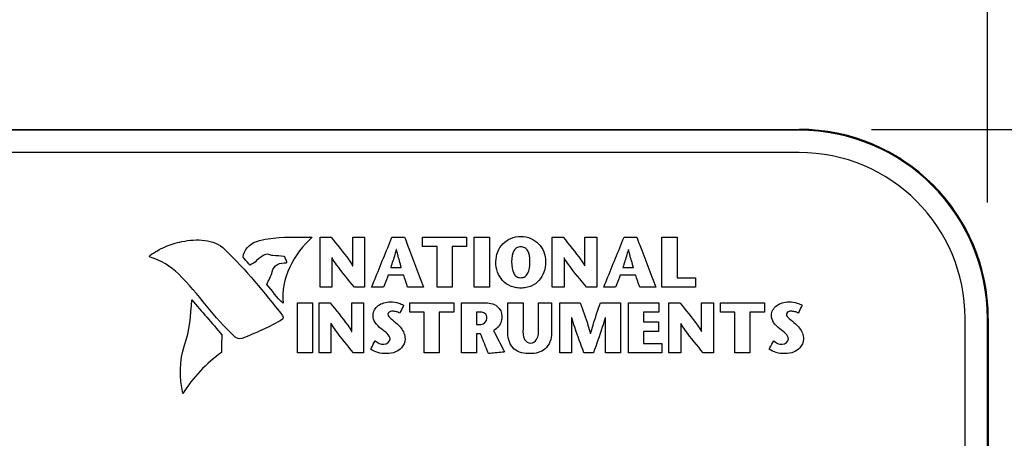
# Model space of a CAD drawing. Header units: inches. Extents: x 0 to 22, y 0 to 17.
# Tile 9 of 32: x 3.913 to 4.693, y 11.629 to 11.962. Entities that reach past the tile are written whole.
import ezdxf

# ---------------------------------------------------------------- set-up
doc = ezdxf.new("R2010")
doc.units = ezdxf.units.IN
doc.header["$LTSCALE"] = 1.21
doc.header["$MEASUREMENT"] = 0
doc.layers.get('0').update_dxf_attribs({"linetype": 'CONTINUOUS'})
doc.layers.add('DATUMCURVES', color=7, linetype='CONTINUOUS')
doc.layers.add('DIMENSIONS', color=7, linetype='CONTINUOUS')
doc.styles.get("Standard").update_dxf_attribs({"font": 'txt', "width": 0.8})
doc.dimstyles.new('DIMSTYLE_2', dxfattribs={"dimtxt": 0.125, "dimasz": 0.18, "dimexe": 0.18, "dimexo": 0.0625, "dimgap": 0.09, "dimtad": 0, "dimtih": 1, "dimtoh": 1, "dimdec": 3, "dimlfac": 2, "dimzin": 4, "dimdsep": 46, "dimtxsty": 'STANDARD', "dimblk": '_FILLED', "dimblk1": '_FILLED', "dimblk2": '_FILLED', "dimcen": 0.09, "dimadec": 0, "dimazin": 0, "dimtp": 0.01, "dimtm": 0.01, "dimtfac": 1, "dimtdec": 3, "dimtofl": 0, "dimtmove": 0, "dimatfit": 3, "dimldrblk": '_FILLED', "dimfxl": 1, "dimtolj": 1, "dimtzin": 4, "dimarcsym": 0})

# ---------------------------------------------------------------- blocks, each defined once
blk = doc.blocks.new('*D10')
at = {"layer": 'DIMENSIONS', "color": 2, "linetype": 'CONTINUOUS'}
blk.add_line((4.6798, 11.81651), (4.6798, 12.54801), dxfattribs=at)
at = {"layer": 'DIMENSIONS', "color": 2, "linetype": 'CONTINUOUS', "width": 0.8}
for s, p in [(']', (4.7423, 13.93551)), ('172.65', (4.7423, 13.33551)), ('[', (4.7423, 13.23551)), ('6.797', (4.7423, 12.61051))]:
    blk.add_text(s, height=0.125, rotation=90, dxfattribs=at).set_placement(p)
blk = doc.blocks.new('_FILLED')
at = {"color": 0, "linetype": 'BYBLOCK'}
blk.add_solid([(0, 0), (-1, 0.1736), (-1, -0.1736)], dxfattribs=at)
blk = doc.blocks.new('*D14')
at = {"layer": 'DIMENSIONS', "color": 2, "linetype": 'CONTINUOUS'}
blk.add_line((4.58802, 11.87451), (5.11802, 11.87451), dxfattribs=at)
at = {"layer": 'DIMENSIONS', "color": 2, "linetype": 'CONTINUOUS', "width": 0.8}
for s, p in [('[', (5.80552, 11.81201)), (']', (6.40552, 11.81201)), ('1.360', (5.18052, 11.81201)), ('34.54', (5.90552, 11.81201))]:
    blk.add_text(s, height=0.125, dxfattribs=at).set_placement(p)

msp = doc.modelspace()

# ---------------------------------------------------------------- linework, layer by layer
at = {"color": 7, "linetype": 'CONTINUOUS'}
for p, q in [((1.43052, 11.87451), (4.53052, 11.87451)), ((4.52552, 11.87451), (4.52552, 11.8745)), ((4.52552, 11.8745), (4.53052, 11.8745)), ((4.53052, 11.87379), (3.75624, 11.87379)), ((4.53052, 11.85614), (3.75624, 11.85614)), ((4.66215, 11.37451), (4.66215, 11.72451)), ((4.6798, 11.37451), (4.6798, 11.72451)), ((4.68051, 11.72451), (4.68051, 11.37451)), ((4.68052, 11.72451), (4.68052, 11.37451))]:
    msp.add_line(p, q, dxfattribs=at)
for radius, start, end in [(0.14999, 0, 90), (0.14928, 0, 90), (0.15, 71.37893, 75.98719), (0.13163, 0, 90), (0.15, 56.54147, 61.92255), (0.15, 0, 47.7771)]:
    msp.add_arc((4.53052, 11.72451), radius, start, end, dxfattribs=at)
at = {"layer": 'DATUMCURVES', "color": 40, "linetype": 'CONTINUOUS'}
for points, knots in [([(4.10046, 11.78564, 2.614), (4.10345, 11.78649, 2.614), (4.11784, 11.78981, 2.614), (4.13274, 11.78879, 2.614), (4.14434, 11.78888, 2.614)], [0, 0, 0, 0, 0.211279, 1, 1, 1, 1]), ([(4.15072, 11.78895, 2.614), (4.15117, 11.78895, 2.614), (4.15407, 11.78895, 2.614), (4.15696, 11.78895, 2.614), (4.1594, 11.78895, 2.614)], [0, 0, 0, 0, 0.15625, 1, 1, 1, 1]), ([(4.15072, 11.74926, 2.614), (4.15072, 11.75133, 2.614), (4.15072, 11.76456, 2.614), (4.15072, 11.77778, 2.614), (4.15072, 11.78895, 2.614)], [0, 0, 0, 0, 0.15625, 1, 1, 1, 1]), ([(4.1594, 11.78895, 2.614), (4.16419, 11.78307, 2.614), (4.1703, 11.77579, 2.614), (4.17564, 11.7679, 2.614), (4.17653, 11.76621, 2.614)], [0, 0, 0, 0, 0.79897, 1, 1, 1, 1]), ([(4.17663, 11.78895, 2.614), (4.17712, 11.78895, 2.614), (4.18026, 11.78895, 2.614), (4.1834, 11.78895, 2.614), (4.18605, 11.78895, 2.614)], [0, 0, 0, 0, 0.15625, 1, 1, 1, 1]), ([(4.17663, 11.76621, 2.614), (4.17663, 11.7674, 2.614), (4.17663, 11.77498, 2.614), (4.17663, 11.78255, 2.614), (4.17663, 11.78895, 2.614)], [0, 0, 0, 0, 0.15625, 1, 1, 1, 1]), ([(4.18605, 11.78895, 2.614), (4.18605, 11.78688, 2.614), (4.18605, 11.77365, 2.614), (4.18605, 11.76042, 2.614), (4.18605, 11.74926, 2.614)], [0, 0, 0, 0, 0.15625, 1, 1, 1, 1]), ([(4.19155, 11.74926, 2.614), (4.1924, 11.75133, 2.614), (4.19778, 11.76456, 2.614), (4.20317, 11.77778, 2.614), (4.20771, 11.78895, 2.614)], [0, 0, 0, 0, 0.15625, 1, 1, 1, 1]), ([(4.20771, 11.78895, 2.614), (4.20824, 11.78895, 2.614), (4.21158, 11.78895, 2.614), (4.21493, 11.78895, 2.614), (4.21775, 11.78895, 2.614)], [0, 0, 0, 0, 0.15625, 1, 1, 1, 1]), ([(4.21775, 11.78895, 2.614), (4.21854, 11.78688, 2.614), (4.22356, 11.77365, 2.614), (4.22859, 11.76042, 2.614), (4.23283, 11.74926, 2.614)], [0, 0, 0, 0, 0.15625, 1, 1, 1, 1]), ([(4.23198, 11.78895, 2.614), (4.2338, 11.78895, 2.614), (4.24542, 11.78895, 2.614), (4.25705, 11.78895, 2.614), (4.26686, 11.78895, 2.614)], [0, 0, 0, 0, 0.15625, 1, 1, 1, 1]), ([(4.23198, 11.78153, 2.614), (4.23198, 11.78191, 2.614), (4.23198, 11.78439, 2.614), (4.23198, 11.78686, 2.614), (4.23198, 11.78895, 2.614)], [0, 0, 0, 0, 0.15625, 1, 1, 1, 1]), ([(4.26686, 11.78895, 2.614), (4.26686, 11.78856, 2.614), (4.26686, 11.78609, 2.614), (4.26686, 11.78361, 2.614), (4.26686, 11.78153, 2.614)], [0, 0, 0, 0, 0.15625, 1, 1, 1, 1]), ([(4.27298, 11.78895, 2.614), (4.2736, 11.78895, 2.614), (4.27759, 11.78895, 2.614), (4.28158, 11.78895, 2.614), (4.28495, 11.78895, 2.614)], [0, 0, 0, 0, 0.15625, 1, 1, 1, 1]), ([(4.27298, 11.74926, 2.614), (4.27298, 11.75133, 2.614), (4.27298, 11.76456, 2.614), (4.27298, 11.77778, 2.614), (4.27298, 11.78895, 2.614)], [0, 0, 0, 0, 0.15625, 1, 1, 1, 1]), ([(4.28495, 11.78895, 2.614), (4.28495, 11.78688, 2.614), (4.28495, 11.77365, 2.614), (4.28495, 11.76042, 2.614), (4.28495, 11.74926, 2.614)], [0, 0, 0, 0, 0.15625, 1, 1, 1, 1]), ([(4.2901, 11.76956, 2.614), (4.2901, 11.77512, 2.614), (4.29326, 11.78264, 2.614), (4.30162, 11.78851, 2.614), (4.30984, 11.79019, 2.614), (4.31806, 11.78851, 2.614), (4.32642, 11.78264, 2.614), (4.32957, 11.77512, 2.614), (4.32957, 11.76956, 2.614)], [0, 0, 0, 0, 0.25, 0.375, 0.5, 0.625, 0.75, 1, 1, 1, 1]), ([(4.33473, 11.78895, 2.614), (4.33519, 11.78895, 2.614), (4.33808, 11.78895, 2.614), (4.34097, 11.78895, 2.614), (4.34341, 11.78895, 2.614)], [0, 0, 0, 0, 0.15625, 1, 1, 1, 1]), ([(4.33473, 11.74926, 2.614), (4.33473, 11.75133, 2.614), (4.33473, 11.76456, 2.614), (4.33473, 11.77778, 2.614), (4.33473, 11.78895, 2.614)], [0, 0, 0, 0, 0.15625, 1, 1, 1, 1]), ([(4.34341, 11.78895, 2.614), (4.3482, 11.78307, 2.614), (4.35431, 11.77579, 2.614), (4.35965, 11.7679, 2.614), (4.36054, 11.76621, 2.614)], [0, 0, 0, 0, 0.798998, 1, 1, 1, 1]), ([(4.36065, 11.78895, 2.614), (4.36114, 11.78895, 2.614), (4.36428, 11.78895, 2.614), (4.36742, 11.78895, 2.614), (4.37007, 11.78895, 2.614)], [0, 0, 0, 0, 0.15625, 1, 1, 1, 1]), ([(4.36065, 11.76621, 2.614), (4.36065, 11.7674, 2.614), (4.36065, 11.77498, 2.614), (4.36065, 11.78255, 2.614), (4.36065, 11.78895, 2.614)], [0, 0, 0, 0, 0.15625, 1, 1, 1, 1]), ([(4.37007, 11.78895, 2.614), (4.37007, 11.78688, 2.614), (4.37007, 11.77365, 2.614), (4.37007, 11.76042, 2.614), (4.37007, 11.74926, 2.614)], [0, 0, 0, 0, 0.15625, 1, 1, 1, 1]), ([(4.37556, 11.74926, 2.614), (4.3764, 11.75133, 2.614), (4.38179, 11.76456, 2.614), (4.38718, 11.77778, 2.614), (4.39172, 11.78895, 2.614)], [0, 0, 0, 0, 0.15625, 1, 1, 1, 1]), ([(4.39172, 11.78895, 2.614), (4.39224, 11.78895, 2.614), (4.39559, 11.78895, 2.614), (4.39894, 11.78895, 2.614), (4.40176, 11.78895, 2.614)], [0, 0, 0, 0, 0.15625, 1, 1, 1, 1]), ([(4.40176, 11.78895, 2.614), (4.40254, 11.78688, 2.614), (4.40757, 11.77365, 2.614), (4.4126, 11.76042, 2.614), (4.41685, 11.74926, 2.614)], [0, 0, 0, 0, 0.15625, 1, 1, 1, 1]), ([(4.42178, 11.74926, 2.614), (4.42178, 11.75133, 2.614), (4.42178, 11.76456, 2.614), (4.42178, 11.77778, 2.614), (4.42178, 11.78895, 2.614)], [0, 0, 0, 0, 0.15625, 1, 1, 1, 1]), ([(4.42178, 11.78895, 2.614), (4.4224, 11.78895, 2.614), (4.42639, 11.78895, 2.614), (4.43038, 11.78895, 2.614), (4.43374, 11.78895, 2.614)], [0, 0, 0, 0, 0.15625, 1, 1, 1, 1]), ([(4.43374, 11.78895, 2.614), (4.43374, 11.78727, 2.614), (4.43374, 11.77651, 2.614), (4.43374, 11.76575, 2.614), (4.43374, 11.75668, 2.614)], [0, 0, 0, 0, 0.15625, 1, 1, 1, 1]), ([(4.01565, 11.77443, 2.614), (4.01969, 11.77719, 2.614), (4.02758, 11.78187, 2.614), (4.04197, 11.78626, 2.614), (4.05976, 11.78774, 2.614), (4.07075, 11.78352, 2.614), (4.07525, 11.77918, 2.614)], [0, 0, 0, 0, 0.221277, 0.442553, 0.721277, 1, 1, 1, 1]), ([(4.24344, 11.78153, 2.614), (4.24284, 11.78153, 2.614), (4.23902, 11.78153, 2.614), (4.2352, 11.78153, 2.614), (4.23198, 11.78153, 2.614)], [0, 0, 0, 0, 0.15625, 1, 1, 1, 1]), ([(4.24344, 11.74926, 2.614), (4.24344, 11.75094, 2.614), (4.24344, 11.7617, 2.614), (4.24344, 11.77245, 2.614), (4.24344, 11.78153, 2.614)], [0, 0, 0, 0, 0.15625, 1, 1, 1, 1]), ([(4.2554, 11.78153, 2.614), (4.2554, 11.77985, 2.614), (4.2554, 11.76909, 2.614), (4.2554, 11.75833, 2.614), (4.2554, 11.74926, 2.614)], [0, 0, 0, 0, 0.15625, 1, 1, 1, 1]), ([(4.26686, 11.78153, 2.614), (4.26626, 11.78153, 2.614), (4.26244, 11.78153, 2.614), (4.25862, 11.78153, 2.614), (4.2554, 11.78153, 2.614)], [0, 0, 0, 0, 0.15625, 1, 1, 1, 1]), ([(4.3171, 11.76956, 2.614), (4.3171, 11.77307, 2.614), (4.31626, 11.7775, 2.614), (4.31335, 11.78076, 2.614), (4.30984, 11.78165, 2.614), (4.30633, 11.78076, 2.614), (4.30342, 11.7775, 2.614), (4.30258, 11.77307, 2.614), (4.30258, 11.76956, 2.614)], [0, 0, 0, 0, 0.250153, 0.37523, 0.500306, 0.62523, 0.750153, 1, 1, 1, 1]), ([(4.09498, 11.76688, 2.614), (4.0947, 11.7672, 2.614), (4.09294, 11.76929, 2.614), (4.09118, 11.77138, 2.614), (4.0897, 11.77314, 2.614)], [0, 0, 0, 0, 0.15625, 1, 1, 1, 1]), ([(4.12212, 11.77361, 2.614), (4.11928, 11.77437, 2.614), (4.11506, 11.77376, 2.614), (4.11107, 11.7748, 2.614), (4.11001, 11.77521, 2.614)], [0, 0, 0, 0, 0.7217, 1, 1, 1, 1]), ([(4.12393, 11.76864, 2.614), (4.12471, 11.76862, 2.614), (4.12334, 11.77164, 2.614), (4.12312, 11.77334, 2.614), (4.12212, 11.77361, 2.614)], [0, 0, 0, 0, 0.429434, 1, 1, 1, 1]), ([(4.21111, 11.77919, 2.614), (4.21076, 11.77787, 2.614), (4.20941, 11.77312, 2.614), (4.20782, 11.76843, 2.614), (4.20674, 11.76502, 2.614)], [0, 0, 0, 0, 0.276418, 1, 1, 1, 1]), ([(4.21509, 11.76502, 2.614), (4.21414, 11.76843, 2.614), (4.21278, 11.77313, 2.614), (4.21156, 11.77788, 2.614), (4.21123, 11.77919, 2.614)], [0, 0, 0, 0, 0.7227, 1, 1, 1, 1]), ([(4.39513, 11.77919, 2.614), (4.39477, 11.77787, 2.614), (4.39342, 11.77312, 2.614), (4.39183, 11.76843, 2.614), (4.39077, 11.76502, 2.614)], [0, 0, 0, 0, 0.276511, 1, 1, 1, 1]), ([(4.3991, 11.76502, 2.614), (4.39816, 11.76843, 2.614), (4.39679, 11.77313, 2.614), (4.39557, 11.77788, 2.614), (4.39524, 11.77919, 2.614)], [0, 0, 0, 0, 0.722683, 1, 1, 1, 1]), ([(4.11271, 11.7615, 2.614), (4.11332, 11.76382, 2.614), (4.11632, 11.76843, 2.614), (4.12154, 11.76871, 2.614), (4.12393, 11.76864, 2.614)], [0, 0, 0, 0, 0.500474, 1, 1, 1, 1]), ([(4.16013, 11.77251, 2.614), (4.16013, 11.7713, 2.614), (4.16013, 11.76355, 2.614), (4.16013, 11.7558, 2.614), (4.16013, 11.74926, 2.614)], [0, 0, 0, 0, 0.15625, 1, 1, 1, 1]), ([(4.17805, 11.74926, 2.614), (4.1732, 11.75513, 2.614), (4.16684, 11.76256, 2.614), (4.16133, 11.77064, 2.614), (4.16025, 11.77251, 2.614)], [0, 0, 0, 0, 0.779653, 1, 1, 1, 1]), ([(4.20674, 11.76502, 2.614), (4.20718, 11.76502, 2.614), (4.20996, 11.76502, 2.614), (4.21274, 11.76502, 2.614), (4.21509, 11.76502, 2.614)], [0, 0, 0, 0, 0.15625, 1, 1, 1, 1]), ([(4.32957, 11.76956, 2.614), (4.32957, 11.76363, 2.614), (4.32675, 11.75577, 2.614), (4.31944, 11.75047, 2.614), (4.31429, 11.74886, 2.614), (4.30984, 11.74843, 2.614), (4.30539, 11.74886, 2.614), (4.30024, 11.75047, 2.614), (4.29292, 11.75577, 2.614), (4.2901, 11.76363, 2.614), (4.2901, 11.76956, 2.614)], [0, 0, 0, 0, 0.249993, 0.374989, 0.437488, 0.499986, 0.562488, 0.624989, 0.749993, 1, 1, 1, 1]), ([(4.30258, 11.76956, 2.614), (4.30258, 11.76581, 2.614), (4.30334, 11.76105, 2.614), (4.30621, 11.75751, 2.614), (4.30984, 11.75653, 2.614), (4.31347, 11.75751, 2.614), (4.31634, 11.76105, 2.614), (4.3171, 11.76581, 2.614), (4.3171, 11.76956, 2.614)], [0, 0, 0, 0, 0.25, 0.375, 0.5, 0.625, 0.75, 1, 1, 1, 1]), ([(4.34415, 11.77251, 2.614), (4.34415, 11.7713, 2.614), (4.34415, 11.76355, 2.614), (4.34415, 11.7558, 2.614), (4.34415, 11.74926, 2.614)], [0, 0, 0, 0, 0.15625, 1, 1, 1, 1]), ([(4.36207, 11.74926, 2.614), (4.35722, 11.75513, 2.614), (4.35085, 11.76256, 2.614), (4.34534, 11.77064, 2.614), (4.34426, 11.77251, 2.614)], [0, 0, 0, 0, 0.779698, 1, 1, 1, 1]), ([(4.39077, 11.76502, 2.614), (4.3912, 11.76502, 2.614), (4.39398, 11.76502, 2.614), (4.39676, 11.76502, 2.614), (4.3991, 11.76502, 2.614)], [0, 0, 0, 0, 0.15625, 1, 1, 1, 1]), ([(4.20471, 11.75873, 2.614), (4.20451, 11.75823, 2.614), (4.20325, 11.75508, 2.614), (4.20198, 11.75192, 2.614), (4.20091, 11.74926, 2.614)], [0, 0, 0, 0, 0.15625, 1, 1, 1, 1]), ([(4.21701, 11.75873, 2.614), (4.21637, 11.75873, 2.614), (4.21227, 11.75873, 2.614), (4.20817, 11.75873, 2.614), (4.20471, 11.75873, 2.614)], [0, 0, 0, 0, 0.15625, 1, 1, 1, 1]), ([(4.22013, 11.74926, 2.614), (4.21997, 11.74975, 2.614), (4.21893, 11.75291, 2.614), (4.21789, 11.75606, 2.614), (4.21701, 11.75873, 2.614)], [0, 0, 0, 0, 0.15625, 1, 1, 1, 1]), ([(4.38872, 11.75873, 2.614), (4.38852, 11.75823, 2.614), (4.38725, 11.75508, 2.614), (4.38599, 11.75192, 2.614), (4.38492, 11.74926, 2.614)], [0, 0, 0, 0, 0.15625, 1, 1, 1, 1]), ([(4.40103, 11.75873, 2.614), (4.40038, 11.75873, 2.614), (4.39628, 11.75873, 2.614), (4.39218, 11.75873, 2.614), (4.38872, 11.75873, 2.614)], [0, 0, 0, 0, 0.15625, 1, 1, 1, 1]), ([(4.40415, 11.74926, 2.614), (4.40398, 11.74975, 2.614), (4.40294, 11.75291, 2.614), (4.4019, 11.75606, 2.614), (4.40103, 11.75873, 2.614)], [0, 0, 0, 0, 0.15625, 1, 1, 1, 1]), ([(4.16013, 11.74926, 2.614), (4.15964, 11.74926, 2.614), (4.15651, 11.74926, 2.614), (4.15337, 11.74926, 2.614), (4.15072, 11.74926, 2.614)], [0, 0, 0, 0, 0.15625, 1, 1, 1, 1]), ([(4.18605, 11.74926, 2.614), (4.18563, 11.74926, 2.614), (4.18296, 11.74926, 2.614), (4.1803, 11.74926, 2.614), (4.17805, 11.74926, 2.614)], [0, 0, 0, 0, 0.15625, 1, 1, 1, 1]), ([(4.20091, 11.74926, 2.614), (4.20042, 11.74926, 2.614), (4.19731, 11.74926, 2.614), (4.19419, 11.74926, 2.614), (4.19155, 11.74926, 2.614)], [0, 0, 0, 0, 0.15625, 1, 1, 1, 1]), ([(4.23283, 11.74926, 2.614), (4.23217, 11.74926, 2.614), (4.22794, 11.74926, 2.614), (4.2237, 11.74926, 2.614), (4.22013, 11.74926, 2.614)], [0, 0, 0, 0, 0.15625, 1, 1, 1, 1]), ([(4.2554, 11.74926, 2.614), (4.25478, 11.74926, 2.614), (4.25079, 11.74926, 2.614), (4.2468, 11.74926, 2.614), (4.24344, 11.74926, 2.614)], [0, 0, 0, 0, 0.15625, 1, 1, 1, 1]), ([(4.28495, 11.74926, 2.614), (4.28433, 11.74926, 2.614), (4.28034, 11.74926, 2.614), (4.27635, 11.74926, 2.614), (4.27298, 11.74926, 2.614)], [0, 0, 0, 0, 0.15625, 1, 1, 1, 1]), ([(4.34415, 11.74926, 2.614), (4.34366, 11.74926, 2.614), (4.34052, 11.74926, 2.614), (4.33738, 11.74926, 2.614), (4.33473, 11.74926, 2.614)], [0, 0, 0, 0, 0.15625, 1, 1, 1, 1]), ([(4.37007, 11.74926, 2.614), (4.36965, 11.74926, 2.614), (4.36699, 11.74926, 2.614), (4.36432, 11.74926, 2.614), (4.36207, 11.74926, 2.614)], [0, 0, 0, 0, 0.15625, 1, 1, 1, 1]), ([(4.38492, 11.74926, 2.614), (4.38443, 11.74926, 2.614), (4.38131, 11.74926, 2.614), (4.37819, 11.74926, 2.614), (4.37556, 11.74926, 2.614)], [0, 0, 0, 0, 0.15625, 1, 1, 1, 1]), ([(4.41685, 11.74926, 2.614), (4.41619, 11.74926, 2.614), (4.41195, 11.74926, 2.614), (4.40772, 11.74926, 2.614), (4.40415, 11.74926, 2.614)], [0, 0, 0, 0, 0.15625, 1, 1, 1, 1]), ([(4.44826, 11.74926, 2.614), (4.44688, 11.74926, 2.614), (4.43805, 11.74926, 2.614), (4.42923, 11.74926, 2.614), (4.42178, 11.74926, 2.614)], [0, 0, 0, 0, 0.15625, 1, 1, 1, 1]), ([(4.43374, 11.75668, 2.614), (4.4345, 11.75668, 2.614), (4.43934, 11.75668, 2.614), (4.44418, 11.75668, 2.614), (4.44826, 11.75668, 2.614)], [0, 0, 0, 0, 0.15625, 1, 1, 1, 1]), ([(4.44826, 11.75668, 2.614), (4.44826, 11.75629, 2.614), (4.44826, 11.75382, 2.614), (4.44826, 11.75135, 2.614), (4.44826, 11.74926, 2.614)], [0, 0, 0, 0, 0.15625, 1, 1, 1, 1]), ([(4.13286, 11.73697, 2.614), (4.13348, 11.73697, 2.614), (4.13747, 11.73697, 2.614), (4.14146, 11.73697, 2.614), (4.14483, 11.73697, 2.614)], [0, 0, 0, 0, 0.15625, 1, 1, 1, 1]), ([(4.13286, 11.69727, 2.614), (4.13286, 11.69934, 2.614), (4.13286, 11.71257, 2.614), (4.13286, 11.72581, 2.614), (4.13286, 11.73697, 2.614)], [0, 0, 0, 0, 0.15625, 1, 1, 1, 1]), ([(4.14483, 11.73697, 2.614), (4.14483, 11.7349, 2.614), (4.14483, 11.72167, 2.614), (4.14483, 11.70844, 2.614), (4.14483, 11.69727, 2.614)], [0, 0, 0, 0, 0.15625, 1, 1, 1, 1]), ([(4.14993, 11.73697, 2.614), (4.15038, 11.73697, 2.614), (4.15327, 11.73697, 2.614), (4.15616, 11.73697, 2.614), (4.1586, 11.73697, 2.614)], [0, 0, 0, 0, 0.15625, 1, 1, 1, 1]), ([(4.14993, 11.69727, 2.614), (4.14993, 11.69934, 2.614), (4.14993, 11.71257, 2.614), (4.14993, 11.72581, 2.614), (4.14993, 11.73697, 2.614)], [0, 0, 0, 0, 0.15625, 1, 1, 1, 1]), ([(4.1586, 11.73697, 2.614), (4.1634, 11.73109, 2.614), (4.1695, 11.72381, 2.614), (4.17484, 11.71592, 2.614), (4.17573, 11.71423, 2.614)], [0, 0, 0, 0, 0.798897, 1, 1, 1, 1]), ([(4.17585, 11.73697, 2.614), (4.17634, 11.73697, 2.614), (4.17948, 11.73697, 2.614), (4.18261, 11.73697, 2.614), (4.18526, 11.73697, 2.614)], [0, 0, 0, 0, 0.15625, 1, 1, 1, 1]), ([(4.17585, 11.71423, 2.614), (4.17585, 11.71541, 2.614), (4.17585, 11.72299, 2.614), (4.17585, 11.73057, 2.614), (4.17585, 11.73697, 2.614)], [0, 0, 0, 0, 0.15625, 1, 1, 1, 1]), ([(4.18526, 11.73697, 2.614), (4.18526, 11.7349, 2.614), (4.18526, 11.72167, 2.614), (4.18526, 11.70844, 2.614), (4.18526, 11.69727, 2.614)], [0, 0, 0, 0, 0.15625, 1, 1, 1, 1]), ([(4.19269, 11.72699, 2.614), (4.19269, 11.72991, 2.614), (4.19547, 11.73453, 2.614), (4.20133, 11.73715, 2.614), (4.20701, 11.73796, 2.614), (4.2124, 11.73705, 2.614), (4.21578, 11.73571, 2.614), (4.21696, 11.73498, 2.614)], [0, 0, 0, 0, 0.293045, 0.458181, 0.638499, 0.861063, 1, 1, 1, 1]), ([(4.21696, 11.73498, 2.614), (4.2168, 11.73466, 2.614), (4.21578, 11.73258, 2.614), (4.21475, 11.7305, 2.614), (4.21389, 11.72875, 2.614)], [0, 0, 0, 0, 0.15625, 1, 1, 1, 1]), ([(4.22183, 11.73697, 2.614), (4.22365, 11.73697, 2.614), (4.23528, 11.73697, 2.614), (4.2469, 11.73697, 2.614), (4.25671, 11.73697, 2.614)], [0, 0, 0, 0, 0.15625, 1, 1, 1, 1]), ([(4.22183, 11.72954, 2.614), (4.22183, 11.72993, 2.614), (4.22183, 11.7324, 2.614), (4.22183, 11.73488, 2.614), (4.22183, 11.73697, 2.614)], [0, 0, 0, 0, 0.15625, 1, 1, 1, 1]), ([(4.25671, 11.73697, 2.614), (4.25671, 11.73658, 2.614), (4.25671, 11.73411, 2.614), (4.25671, 11.73163, 2.614), (4.25671, 11.72954, 2.614)], [0, 0, 0, 0, 0.15625, 1, 1, 1, 1]), ([(4.26284, 11.69727, 2.614), (4.26284, 11.69934, 2.614), (4.26284, 11.71257, 2.614), (4.26284, 11.72581, 2.614), (4.26284, 11.73697, 2.614)], [0, 0, 0, 0, 0.15625, 1, 1, 1, 1]), ([(4.26284, 11.73697, 2.614), (4.26376, 11.73697, 2.614), (4.26965, 11.73697, 2.614), (4.27555, 11.73697, 2.614), (4.28053, 11.73697, 2.614)], [0, 0, 0, 0, 0.15625, 1, 1, 1, 1]), ([(4.28053, 11.73697, 2.614), (4.28422, 11.73697, 2.614), (4.29157, 11.73616, 2.614), (4.29493, 11.72923, 2.614), (4.29493, 11.72637, 2.614)], [0, 0, 0, 0, 0.563477, 1, 1, 1, 1]), ([(4.29963, 11.73697, 2.614), (4.30026, 11.73697, 2.614), (4.30424, 11.73697, 2.614), (4.30823, 11.73697, 2.614), (4.3116, 11.73697, 2.614)], [0, 0, 0, 0, 0.15625, 1, 1, 1, 1]), ([(4.29963, 11.7127, 2.614), (4.29963, 11.71396, 2.614), (4.29963, 11.72205, 2.614), (4.29963, 11.73015, 2.614), (4.29963, 11.73697, 2.614)], [0, 0, 0, 0, 0.15625, 1, 1, 1, 1]), ([(4.3116, 11.73697, 2.614), (4.3116, 11.73589, 2.614), (4.3116, 11.72897, 2.614), (4.3116, 11.72206, 2.614), (4.3116, 11.71622, 2.614)], [0, 0, 0, 0, 0.15625, 1, 1, 1, 1]), ([(4.32396, 11.73697, 2.614), (4.3245, 11.73697, 2.614), (4.32794, 11.73697, 2.614), (4.33138, 11.73697, 2.614), (4.33428, 11.73697, 2.614)], [0, 0, 0, 0, 0.15625, 1, 1, 1, 1]), ([(4.32396, 11.71638, 2.614), (4.32396, 11.71745, 2.614), (4.32396, 11.72432, 2.614), (4.32396, 11.73118, 2.614), (4.32396, 11.73697, 2.614)], [0, 0, 0, 0, 0.15625, 1, 1, 1, 1]), ([(4.33428, 11.73697, 2.614), (4.33428, 11.73572, 2.614), (4.33428, 11.72772, 2.614), (4.33428, 11.71973, 2.614), (4.33428, 11.71298, 2.614)], [0, 0, 0, 0, 0.15625, 1, 1, 1, 1]), ([(4.34075, 11.73697, 2.614), (4.3416, 11.73697, 2.614), (4.347, 11.73697, 2.614), (4.3524, 11.73697, 2.614), (4.35697, 11.73697, 2.614)], [0, 0, 0, 0, 0.15625, 1, 1, 1, 1]), ([(4.34075, 11.69727, 2.614), (4.34075, 11.69934, 2.614), (4.34075, 11.71257, 2.614), (4.34075, 11.72581, 2.614), (4.34075, 11.73697, 2.614)], [0, 0, 0, 0, 0.15625, 1, 1, 1, 1]), ([(4.35697, 11.73697, 2.614), (4.35908, 11.73108, 2.614), (4.36196, 11.72298, 2.614), (4.36443, 11.71476, 2.614), (4.36508, 11.71253, 2.614)], [0, 0, 0, 0, 0.729384, 1, 1, 1, 1]), ([(4.36519, 11.71253, 2.614), (4.3658, 11.71476, 2.614), (4.36818, 11.72298, 2.614), (4.37098, 11.73107, 2.614), (4.37301, 11.73697, 2.614)], [0, 0, 0, 0, 0.270664, 1, 1, 1, 1]), ([(4.37301, 11.73697, 2.614), (4.37384, 11.73697, 2.614), (4.37913, 11.73697, 2.614), (4.38443, 11.73697, 2.614), (4.38889, 11.73697, 2.614)], [0, 0, 0, 0, 0.15625, 1, 1, 1, 1]), ([(4.38889, 11.73697, 2.614), (4.38889, 11.7349, 2.614), (4.38889, 11.72167, 2.614), (4.38889, 11.70844, 2.614), (4.38889, 11.69727, 2.614)], [0, 0, 0, 0, 0.15625, 1, 1, 1, 1]), ([(4.39513, 11.73697, 2.614), (4.39638, 11.73697, 2.614), (4.40442, 11.73697, 2.614), (4.41245, 11.73697, 2.614), (4.41923, 11.73697, 2.614)], [0, 0, 0, 0, 0.15625, 1, 1, 1, 1]), ([(4.39513, 11.69727, 2.614), (4.39513, 11.69934, 2.614), (4.39513, 11.71257, 2.614), (4.39513, 11.72581, 2.614), (4.39513, 11.73697, 2.614)], [0, 0, 0, 0, 0.15625, 1, 1, 1, 1]), ([(4.41923, 11.73697, 2.614), (4.41923, 11.73658, 2.614), (4.41923, 11.73411, 2.614), (4.41923, 11.73163, 2.614), (4.41923, 11.72954, 2.614)], [0, 0, 0, 0, 0.15625, 1, 1, 1, 1]), ([(4.42722, 11.73697, 2.614), (4.42768, 11.73697, 2.614), (4.43057, 11.73697, 2.614), (4.43346, 11.73697, 2.614), (4.4359, 11.73697, 2.614)], [0, 0, 0, 0, 0.15625, 1, 1, 1, 1]), ([(4.42722, 11.69727, 2.614), (4.42722, 11.69934, 2.614), (4.42722, 11.71257, 2.614), (4.42722, 11.72581, 2.614), (4.42722, 11.73697, 2.614)], [0, 0, 0, 0, 0.15625, 1, 1, 1, 1]), ([(4.4359, 11.73697, 2.614), (4.44069, 11.73109, 2.614), (4.4468, 11.72381, 2.614), (4.45214, 11.71592, 2.614), (4.45303, 11.71423, 2.614)], [0, 0, 0, 0, 0.798869, 1, 1, 1, 1]), ([(4.45314, 11.73697, 2.614), (4.45363, 11.73697, 2.614), (4.45676, 11.73697, 2.614), (4.4599, 11.73697, 2.614), (4.46255, 11.73697, 2.614)], [0, 0, 0, 0, 0.15625, 1, 1, 1, 1]), ([(4.45314, 11.71423, 2.614), (4.45314, 11.71541, 2.614), (4.45314, 11.72299, 2.614), (4.45314, 11.73057, 2.614), (4.45314, 11.73697, 2.614)], [0, 0, 0, 0, 0.15625, 1, 1, 1, 1]), ([(4.46255, 11.73697, 2.614), (4.46255, 11.7349, 2.614), (4.46255, 11.72167, 2.614), (4.46255, 11.70844, 2.614), (4.46255, 11.69727, 2.614)], [0, 0, 0, 0, 0.15625, 1, 1, 1, 1]), ([(4.46811, 11.73697, 2.614), (4.46993, 11.73697, 2.614), (4.48155, 11.73697, 2.614), (4.49317, 11.73697, 2.614), (4.50298, 11.73697, 2.614)], [0, 0, 0, 0, 0.15625, 1, 1, 1, 1]), ([(4.46811, 11.72954, 2.614), (4.46811, 11.72993, 2.614), (4.46811, 11.7324, 2.614), (4.46811, 11.73488, 2.614), (4.46811, 11.73697, 2.614)], [0, 0, 0, 0, 0.15625, 1, 1, 1, 1]), ([(4.50298, 11.73697, 2.614), (4.50298, 11.73658, 2.614), (4.50298, 11.73411, 2.614), (4.50298, 11.73163, 2.614), (4.50298, 11.72954, 2.614)], [0, 0, 0, 0, 0.15625, 1, 1, 1, 1]), ([(4.5086, 11.72699, 2.614), (4.5086, 11.72991, 2.614), (4.51138, 11.73453, 2.614), (4.51724, 11.73715, 2.614), (4.52292, 11.73796, 2.614), (4.52831, 11.73705, 2.614), (4.53169, 11.73571, 2.614), (4.53287, 11.73498, 2.614)], [0, 0, 0, 0, 0.293047, 0.458189, 0.638521, 0.861065, 1, 1, 1, 1]), ([(4.53287, 11.73498, 2.614), (4.53271, 11.73466, 2.614), (4.53169, 11.73258, 2.614), (4.53067, 11.7305, 2.614), (4.5298, 11.72875, 2.614)], [0, 0, 0, 0, 0.15625, 1, 1, 1, 1]), ([(4.20624, 11.70816, 2.614), (4.20624, 11.70979, 2.614), (4.20369, 11.71303, 2.614), (4.19909, 11.71645, 2.614), (4.19407, 11.7206, 2.614), (4.19269, 11.72498, 2.614), (4.19269, 11.72699, 2.614)], [0, 0, 0, 0, 0.204243, 0.460064, 0.747202, 1, 1, 1, 1]), ([(4.21389, 11.72875, 2.614), (4.21307, 11.72925, 2.614), (4.21113, 11.72999, 2.614), (4.20826, 11.73034, 2.614), (4.20542, 11.73001, 2.614), (4.20388, 11.72704, 2.614), (4.20758, 11.72362, 2.614), (4.21012, 11.72169, 2.614), (4.21174, 11.72018, 2.614)], [0, 0, 0, 0, 0.136189, 0.285311, 0.413413, 0.503729, 0.688303, 1, 1, 1, 1]), ([(4.23329, 11.72954, 2.614), (4.23269, 11.72954, 2.614), (4.22887, 11.72954, 2.614), (4.22506, 11.72954, 2.614), (4.22183, 11.72954, 2.614)], [0, 0, 0, 0, 0.15625, 1, 1, 1, 1]), ([(4.23329, 11.69727, 2.614), (4.23329, 11.69895, 2.614), (4.23329, 11.70971, 2.614), (4.23329, 11.72046, 2.614), (4.23329, 11.72954, 2.614)], [0, 0, 0, 0, 0.15625, 1, 1, 1, 1]), ([(4.24525, 11.72954, 2.614), (4.24525, 11.72786, 2.614), (4.24525, 11.7171, 2.614), (4.24525, 11.70635, 2.614), (4.24525, 11.69727, 2.614)], [0, 0, 0, 0, 0.15625, 1, 1, 1, 1]), ([(4.25671, 11.72954, 2.614), (4.25611, 11.72954, 2.614), (4.25229, 11.72954, 2.614), (4.24847, 11.72954, 2.614), (4.24525, 11.72954, 2.614)], [0, 0, 0, 0, 0.15625, 1, 1, 1, 1]), ([(4.2748, 11.72954, 2.614), (4.2748, 11.72903, 2.614), (4.2748, 11.72578, 2.614), (4.2748, 11.72253, 2.614), (4.2748, 11.71979, 2.614)], [0, 0, 0, 0, 0.15625, 1, 1, 1, 1]), ([(4.28296, 11.72466, 2.614), (4.28296, 11.72606, 2.614), (4.28209, 11.72907, 2.614), (4.27917, 11.72954, 2.614), (4.27797, 11.72954, 2.614)], [0, 0, 0, 0, 0.539091, 1, 1, 1, 1]), ([(4.29493, 11.72637, 2.614), (4.29493, 11.72499, 2.614), (4.29449, 11.72039, 2.614), (4.29111, 11.71632, 2.614), (4.28823, 11.71491, 2.614)], [0, 0, 0, 0, 0.300576, 1, 1, 1, 1]), ([(4.4071, 11.72954, 2.614), (4.4071, 11.72913, 2.614), (4.4071, 11.72652, 2.614), (4.4071, 11.72391, 2.614), (4.4071, 11.72171, 2.614)], [0, 0, 0, 0, 0.15625, 1, 1, 1, 1]), ([(4.41923, 11.72954, 2.614), (4.4186, 11.72954, 2.614), (4.41455, 11.72954, 2.614), (4.41051, 11.72954, 2.614), (4.4071, 11.72954, 2.614)], [0, 0, 0, 0, 0.15625, 1, 1, 1, 1]), ([(4.47956, 11.72954, 2.614), (4.47897, 11.72954, 2.614), (4.47515, 11.72954, 2.614), (4.47133, 11.72954, 2.614), (4.46811, 11.72954, 2.614)], [0, 0, 0, 0, 0.15625, 1, 1, 1, 1]), ([(4.47956, 11.69727, 2.614), (4.47956, 11.69895, 2.614), (4.47956, 11.70971, 2.614), (4.47956, 11.72046, 2.614), (4.47956, 11.72954, 2.614)], [0, 0, 0, 0, 0.15625, 1, 1, 1, 1]), ([(4.49153, 11.72954, 2.614), (4.49153, 11.72786, 2.614), (4.49153, 11.7171, 2.614), (4.49153, 11.70635, 2.614), (4.49153, 11.69727, 2.614)], [0, 0, 0, 0, 0.15625, 1, 1, 1, 1]), ([(4.50298, 11.72954, 2.614), (4.50239, 11.72954, 2.614), (4.49857, 11.72954, 2.614), (4.49475, 11.72954, 2.614), (4.49153, 11.72954, 2.614)], [0, 0, 0, 0, 0.15625, 1, 1, 1, 1]), ([(4.52215, 11.70816, 2.614), (4.52215, 11.70979, 2.614), (4.5196, 11.71303, 2.614), (4.515, 11.71645, 2.614), (4.50998, 11.7206, 2.614), (4.5086, 11.72498, 2.614), (4.5086, 11.72699, 2.614)], [0, 0, 0, 0, 0.204187, 0.460091, 0.747215, 1, 1, 1, 1]), ([(4.5298, 11.72875, 2.614), (4.52898, 11.72925, 2.614), (4.52704, 11.72999, 2.614), (4.52417, 11.73034, 2.614), (4.52134, 11.73001, 2.614), (4.51979, 11.72704, 2.614), (4.52349, 11.72362, 2.614), (4.52603, 11.72169, 2.614), (4.52765, 11.72018, 2.614)], [0, 0, 0, 0, 0.136042, 0.28525, 0.41332, 0.503614, 0.688171, 1, 1, 1, 1]), ([(4.15934, 11.72052, 2.614), (4.15934, 11.71931, 2.614), (4.15934, 11.71156, 2.614), (4.15934, 11.70381, 2.614), (4.15934, 11.69727, 2.614)], [0, 0, 0, 0, 0.15625, 1, 1, 1, 1]), ([(4.17726, 11.69727, 2.614), (4.17241, 11.70314, 2.614), (4.16605, 11.71057, 2.614), (4.16053, 11.71866, 2.614), (4.15946, 11.72052, 2.614)], [0, 0, 0, 0, 0.779733, 1, 1, 1, 1]), ([(4.21174, 11.72018, 2.614), (4.21284, 11.71915, 2.614), (4.21615, 11.71599, 2.614), (4.21809, 11.71134, 2.614), (4.21809, 11.70827, 2.614)], [0, 0, 0, 0, 0.330943, 1, 1, 1, 1]), ([(4.35016, 11.72506, 2.614), (4.35016, 11.72362, 2.614), (4.35016, 11.71435, 2.614), (4.35016, 11.70509, 2.614), (4.35016, 11.69727, 2.614)], [0, 0, 0, 0, 0.15625, 1, 1, 1, 1]), ([(4.35985, 11.69727, 2.614), (4.35735, 11.704, 2.614), (4.35397, 11.7132, 2.614), (4.35103, 11.72255, 2.614), (4.35027, 11.72506, 2.614)], [0, 0, 0, 0, 0.732617, 1, 1, 1, 1]), ([(4.37681, 11.72506, 2.614), (4.37607, 11.72255, 2.614), (4.37318, 11.71321, 2.614), (4.36986, 11.704, 2.614), (4.3674, 11.69727, 2.614)], [0, 0, 0, 0, 0.26743, 1, 1, 1, 1]), ([(4.37692, 11.69727, 2.614), (4.37692, 11.69872, 2.614), (4.37692, 11.70798, 2.614), (4.37692, 11.71725, 2.614), (4.37692, 11.72506, 2.614)], [0, 0, 0, 0, 0.15625, 1, 1, 1, 1]), ([(4.4071, 11.72171, 2.614), (4.40771, 11.72171, 2.614), (4.41166, 11.72171, 2.614), (4.41561, 11.72171, 2.614), (4.41894, 11.72171, 2.614)], [0, 0, 0, 0, 0.15625, 1, 1, 1, 1]), ([(4.41894, 11.72171, 2.614), (4.41894, 11.72133, 2.614), (4.41894, 11.71885, 2.614), (4.41894, 11.71638, 2.614), (4.41894, 11.71429, 2.614)], [0, 0, 0, 0, 0.15625, 1, 1, 1, 1]), ([(4.43664, 11.72052, 2.614), (4.43664, 11.71931, 2.614), (4.43664, 11.71156, 2.614), (4.43664, 11.70381, 2.614), (4.43664, 11.69727, 2.614)], [0, 0, 0, 0, 0.15625, 1, 1, 1, 1]), ([(4.45455, 11.69727, 2.614), (4.4497, 11.70314, 2.614), (4.44334, 11.71057, 2.614), (4.43783, 11.71866, 2.614), (4.43675, 11.72052, 2.614)], [0, 0, 0, 0, 0.779733, 1, 1, 1, 1]), ([(4.52765, 11.72018, 2.614), (4.52876, 11.71915, 2.614), (4.53206, 11.71599, 2.614), (4.534, 11.71134, 2.614), (4.534, 11.70827, 2.614)], [0, 0, 0, 0, 0.330833, 1, 1, 1, 1]), ([(4.07274, 11.7115, 2.614), (4.07273, 11.71077, 2.614), (4.07267, 11.7061, 2.614), (4.0726, 11.70144, 2.614), (4.07255, 11.6975, 2.614)], [0, 0, 0, 0, 0.15625, 1, 1, 1, 1]), ([(4.2748, 11.7123, 2.614), (4.2748, 11.71152, 2.614), (4.2748, 11.70651, 2.614), (4.2748, 11.7015, 2.614), (4.2748, 11.69727, 2.614)], [0, 0, 0, 0, 0.15625, 1, 1, 1, 1]), ([(4.28421, 11.69659, 2.614), (4.28388, 11.69741, 2.614), (4.28179, 11.70265, 2.614), (4.27969, 11.70788, 2.614), (4.27792, 11.7123, 2.614)], [0, 0, 0, 0, 0.15625, 1, 1, 1, 1]), ([(4.28823, 11.71491, 2.614), (4.28869, 11.71402, 2.614), (4.29162, 11.70835, 2.614), (4.29455, 11.70268, 2.614), (4.29702, 11.6979, 2.614)], [0, 0, 0, 0, 0.15625, 1, 1, 1, 1]), ([(4.31716, 11.69659, 2.614), (4.3128, 11.69659, 2.614), (4.30278, 11.69816, 2.614), (4.29963, 11.70822, 2.614), (4.29963, 11.7127, 2.614)], [0, 0, 0, 0, 0.493104, 1, 1, 1, 1]), ([(4.3116, 11.71622, 2.614), (4.3116, 11.71341, 2.614), (4.31096, 11.70815, 2.614), (4.31579, 11.70487, 2.614), (4.31772, 11.70487, 2.614)], [0, 0, 0, 0, 0.593054, 1, 1, 1, 1]), ([(4.33428, 11.71298, 2.614), (4.33428, 11.70843, 2.614), (4.33099, 11.69867, 2.614), (4.32134, 11.69659, 2.614), (4.31716, 11.69659, 2.614)], [0, 0, 0, 0, 0.521186, 1, 1, 1, 1]), ([(4.31772, 11.70487, 2.614), (4.31954, 11.70487, 2.614), (4.32405, 11.70837, 2.614), (4.32396, 11.71347, 2.614), (4.32396, 11.71638, 2.614)], [0, 0, 0, 0, 0.384618, 1, 1, 1, 1]), ([(4.4071, 11.71429, 2.614), (4.4071, 11.71379, 2.614), (4.4071, 11.71059, 2.614), (4.4071, 11.7074, 2.614), (4.4071, 11.7047, 2.614)], [0, 0, 0, 0, 0.15625, 1, 1, 1, 1]), ([(4.41894, 11.71429, 2.614), (4.41833, 11.71429, 2.614), (4.41438, 11.71429, 2.614), (4.41043, 11.71429, 2.614), (4.4071, 11.71429, 2.614)], [0, 0, 0, 0, 0.15625, 1, 1, 1, 1]), ([(4.21809, 11.70827, 2.614), (4.21809, 11.70569, 2.614), (4.21608, 11.7012, 2.614), (4.21022, 11.69721, 2.614), (4.20347, 11.6963, 2.614), (4.19661, 11.69707, 2.614), (4.19246, 11.69891, 2.614), (4.19081, 11.70023, 2.614)], [0, 0, 0, 0, 0.228124, 0.391521, 0.611434, 0.813329, 1, 1, 1, 1]), ([(4.19081, 11.70023, 2.614), (4.191, 11.70057, 2.614), (4.19221, 11.70276, 2.614), (4.19342, 11.70496, 2.614), (4.19444, 11.70681, 2.614)], [0, 0, 0, 0, 0.15625, 1, 1, 1, 1]), ([(4.19444, 11.70681, 2.614), (4.19638, 11.70531, 2.614), (4.20056, 11.70234, 2.614), (4.20624, 11.706, 2.614), (4.20624, 11.70816, 2.614)], [0, 0, 0, 0, 0.531296, 1, 1, 1, 1]), ([(4.4071, 11.7047, 2.614), (4.40785, 11.7047, 2.614), (4.41271, 11.7047, 2.614), (4.41757, 11.7047, 2.614), (4.42167, 11.7047, 2.614)], [0, 0, 0, 0, 0.15625, 1, 1, 1, 1]), ([(4.42167, 11.7047, 2.614), (4.42167, 11.70432, 2.614), (4.42167, 11.70184, 2.614), (4.42167, 11.69936, 2.614), (4.42167, 11.69727, 2.614)], [0, 0, 0, 0, 0.15625, 1, 1, 1, 1]), ([(4.534, 11.70827, 2.614), (4.534, 11.70569, 2.614), (4.53199, 11.7012, 2.614), (4.52614, 11.69721, 2.614), (4.51938, 11.6963, 2.614), (4.51252, 11.69707, 2.614), (4.50837, 11.69891, 2.614), (4.50673, 11.70023, 2.614)], [0, 0, 0, 0, 0.228128, 0.391529, 0.611446, 0.813335, 1, 1, 1, 1]), ([(4.50673, 11.70023, 2.614), (4.50691, 11.70057, 2.614), (4.50812, 11.70276, 2.614), (4.50933, 11.70496, 2.614), (4.51035, 11.70681, 2.614)], [0, 0, 0, 0, 0.15625, 1, 1, 1, 1]), ([(4.51035, 11.70681, 2.614), (4.5123, 11.70531, 2.614), (4.51648, 11.70234, 2.614), (4.52215, 11.706, 2.614), (4.52215, 11.70816, 2.614)], [0, 0, 0, 0, 0.531698, 1, 1, 1, 1]), ([(4.14483, 11.69727, 2.614), (4.1442, 11.69727, 2.614), (4.14021, 11.69727, 2.614), (4.13622, 11.69727, 2.614), (4.13286, 11.69727, 2.614)], [0, 0, 0, 0, 0.15625, 1, 1, 1, 1]), ([(4.15934, 11.69727, 2.614), (4.15885, 11.69727, 2.614), (4.15571, 11.69727, 2.614), (4.15257, 11.69727, 2.614), (4.14993, 11.69727, 2.614)], [0, 0, 0, 0, 0.15625, 1, 1, 1, 1]), ([(4.18526, 11.69727, 2.614), (4.18484, 11.69727, 2.614), (4.18218, 11.69727, 2.614), (4.17951, 11.69727, 2.614), (4.17726, 11.69727, 2.614)], [0, 0, 0, 0, 0.15625, 1, 1, 1, 1]), ([(4.24525, 11.69727, 2.614), (4.24463, 11.69727, 2.614), (4.24064, 11.69727, 2.614), (4.23665, 11.69727, 2.614), (4.23329, 11.69727, 2.614)], [0, 0, 0, 0, 0.15625, 1, 1, 1, 1]), ([(4.2748, 11.69727, 2.614), (4.27418, 11.69727, 2.614), (4.27019, 11.69727, 2.614), (4.2662, 11.69727, 2.614), (4.26284, 11.69727, 2.614)], [0, 0, 0, 0, 0.15625, 1, 1, 1, 1]), ([(4.29702, 11.6979, 2.614), (4.29636, 11.69783, 2.614), (4.29208, 11.69739, 2.614), (4.28781, 11.69696, 2.614), (4.28421, 11.69659, 2.614)], [0, 0, 0, 0, 0.15625, 1, 1, 1, 1]), ([(4.35016, 11.69727, 2.614), (4.34967, 11.69727, 2.614), (4.34654, 11.69727, 2.614), (4.3434, 11.69727, 2.614), (4.34075, 11.69727, 2.614)], [0, 0, 0, 0, 0.15625, 1, 1, 1, 1]), ([(4.3674, 11.69727, 2.614), (4.367, 11.69727, 2.614), (4.36449, 11.69727, 2.614), (4.36198, 11.69727, 2.614), (4.35985, 11.69727, 2.614)], [0, 0, 0, 0, 0.15625, 1, 1, 1, 1]), ([(4.38889, 11.69727, 2.614), (4.38827, 11.69727, 2.614), (4.38428, 11.69727, 2.614), (4.38029, 11.69727, 2.614), (4.37692, 11.69727, 2.614)], [0, 0, 0, 0, 0.15625, 1, 1, 1, 1]), ([(4.42167, 11.69727, 2.614), (4.42029, 11.69727, 2.614), (4.41144, 11.69727, 2.614), (4.40259, 11.69727, 2.614), (4.39513, 11.69727, 2.614)], [0, 0, 0, 0, 0.15625, 1, 1, 1, 1]), ([(4.43664, 11.69727, 2.614), (4.43615, 11.69727, 2.614), (4.43301, 11.69727, 2.614), (4.42987, 11.69727, 2.614), (4.42722, 11.69727, 2.614)], [0, 0, 0, 0, 0.15625, 1, 1, 1, 1]), ([(4.46255, 11.69727, 2.614), (4.46213, 11.69727, 2.614), (4.45947, 11.69727, 2.614), (4.4568, 11.69727, 2.614), (4.45455, 11.69727, 2.614)], [0, 0, 0, 0, 0.15625, 1, 1, 1, 1]), ([(4.49153, 11.69727, 2.614), (4.4909, 11.69727, 2.614), (4.48692, 11.69727, 2.614), (4.48293, 11.69727, 2.614), (4.47956, 11.69727, 2.614)], [0, 0, 0, 0, 0.15625, 1, 1, 1, 1])]:
    msp.add_open_spline(points, degree=3, knots=knots, dxfattribs=at)
for points in [[(4.14434, 11.78888, 2.614), (4.13017, 11.7762, 2.614), (4.11895, 11.75551, 2.614), (4.1214, 11.73666, 2.614)], [(4.0897, 11.77314, 2.614), (4.09002, 11.77863, 2.614), (4.09517, 11.78413, 2.614), (4.10046, 11.78564, 2.614)], [(4.01608, 11.7731, 2.614), (4.01541, 11.77332, 2.614), (4.01528, 11.77419, 2.614), (4.01565, 11.77443, 2.614)], [(4.03839, 11.75985, 2.614), (4.0321, 11.76605, 2.614), (4.02453, 11.77048, 2.614), (4.01608, 11.7731, 2.614)], [(4.07525, 11.77918, 2.614), (4.09227, 11.76278, 2.614), (4.10605, 11.74558, 2.614), (4.12098, 11.72685, 2.614)], [(4.10555, 11.77435, 2.614), (4.10171, 11.77239, 2.614), (4.0991, 11.76815, 2.614), (4.09498, 11.76688, 2.614)], [(4.11001, 11.77521, 2.614), (4.1086, 11.77576, 2.614), (4.1069, 11.77505, 2.614), (4.10555, 11.77435, 2.614)], [(4.21123, 11.77919, 2.614), (4.21119, 11.77919, 2.614), (4.21115, 11.77919, 2.614), (4.21111, 11.77919, 2.614)], [(4.39524, 11.77919, 2.614), (4.3952, 11.77919, 2.614), (4.39516, 11.77919, 2.614), (4.39513, 11.77919, 2.614)], [(4.16025, 11.77251, 2.614), (4.16021, 11.77251, 2.614), (4.16017, 11.77251, 2.614), (4.16013, 11.77251, 2.614)], [(4.17653, 11.76621, 2.614), (4.17656, 11.76621, 2.614), (4.1766, 11.76621, 2.614), (4.17663, 11.76621, 2.614)], [(4.34426, 11.77251, 2.614), (4.34422, 11.77251, 2.614), (4.34419, 11.77251, 2.614), (4.34415, 11.77251, 2.614)], [(4.36054, 11.76621, 2.614), (4.36058, 11.76621, 2.614), (4.36061, 11.76621, 2.614), (4.36065, 11.76621, 2.614)], [(4.0834, 11.70978, 2.614), (4.06638, 11.72524, 2.614), (4.05472, 11.74375, 2.614), (4.03839, 11.75985, 2.614)], [(4.10844, 11.75155, 2.614), (4.11009, 11.75476, 2.614), (4.11179, 11.75801, 2.614), (4.11271, 11.7615, 2.614)], [(4.1214, 11.73666, 2.614), (4.1163, 11.74083, 2.614), (4.11292, 11.74673, 2.614), (4.10844, 11.75155, 2.614)], [(4.04324, 11.70326, 2.614), (4.04733, 11.71471, 2.614), (4.04835, 11.72715, 2.614), (4.0489, 11.73929, 2.614)], [(4.0489, 11.73929, 2.614), (4.0569, 11.73007, 2.614), (4.06506, 11.72099, 2.614), (4.07274, 11.7115, 2.614)], [(4.12098, 11.72685, 2.614), (4.12157, 11.72612, 2.614), (4.12151, 11.7241, 2.614), (4.121, 11.72382, 2.614)], [(4.27797, 11.72954, 2.614), (4.27691, 11.72954, 2.614), (4.27586, 11.72954, 2.614), (4.2748, 11.72954, 2.614)], [(4.121, 11.72382, 2.614), (4.1104, 11.71777, 2.614), (4.0999, 11.7128, 2.614), (4.08859, 11.70863, 2.614)], [(4.15946, 11.72052, 2.614), (4.15942, 11.72052, 2.614), (4.15938, 11.72052, 2.614), (4.15934, 11.72052, 2.614)], [(4.2748, 11.71979, 2.614), (4.27593, 11.71979, 2.614), (4.27706, 11.71979, 2.614), (4.2782, 11.71979, 2.614)], [(4.2782, 11.71979, 2.614), (4.28047, 11.71979, 2.614), (4.28296, 11.72239, 2.614), (4.28296, 11.72466, 2.614)], [(4.35027, 11.72506, 2.614), (4.35024, 11.72506, 2.614), (4.3502, 11.72506, 2.614), (4.35016, 11.72506, 2.614)], [(4.37692, 11.72506, 2.614), (4.37689, 11.72506, 2.614), (4.37685, 11.72506, 2.614), (4.37681, 11.72506, 2.614)], [(4.43675, 11.72052, 2.614), (4.43671, 11.72052, 2.614), (4.43668, 11.72052, 2.614), (4.43664, 11.72052, 2.614)], [(4.17573, 11.71423, 2.614), (4.17577, 11.71423, 2.614), (4.17581, 11.71423, 2.614), (4.17585, 11.71423, 2.614)], [(4.27792, 11.7123, 2.614), (4.27688, 11.7123, 2.614), (4.27584, 11.7123, 2.614), (4.2748, 11.7123, 2.614)], [(4.36508, 11.71253, 2.614), (4.36511, 11.71253, 2.614), (4.36515, 11.71253, 2.614), (4.36519, 11.71253, 2.614)], [(4.45303, 11.71423, 2.614), (4.45306, 11.71423, 2.614), (4.4531, 11.71423, 2.614), (4.45314, 11.71423, 2.614)], [(4.04202, 11.66496, 2.614), (4.0391, 11.6774, 2.614), (4.03895, 11.69123, 2.614), (4.04324, 11.70326, 2.614)], [(4.08859, 11.70863, 2.614), (4.08679, 11.70797, 2.614), (4.08453, 11.70876, 2.614), (4.0834, 11.70978, 2.614)], [(4.07255, 11.6975, 2.614), (4.06044, 11.68887, 2.614), (4.04969, 11.6777, 2.614), (4.04202, 11.66496, 2.614)]]:
    msp.add_open_spline(points, degree=3, dxfattribs=at)

# ---------------------------------------------------------------- dimensions: what is measured, and where the dimension line sits
at = {"layer": 'DIMENSIONS', "color": 2, "linetype": 'CONTINUOUS'}
for feature_location, offset, dtype, origin, picture, middle in [((4.6798, 11.81651), (0, 0.73151), 1, (1.28124, 11.54951), '*D10', (4.6798, 13.32301)), ((4.58802, 11.87451), (0.53, 0), 0, (4.32784, 11.19451), '*D14', (5.84302, 11.87451))]:
    dim = msp.add_ordinate_dim(feature_location=feature_location, offset=offset, dtype=dtype, origin=origin, dimstyle='DIMSTYLE_2', dxfattribs=at)
    dim.commit()
    dim.dimension.update_dxf_attribs({"geometry": picture, "text_midpoint": middle})

doc.saveas('drawing.dxf')
